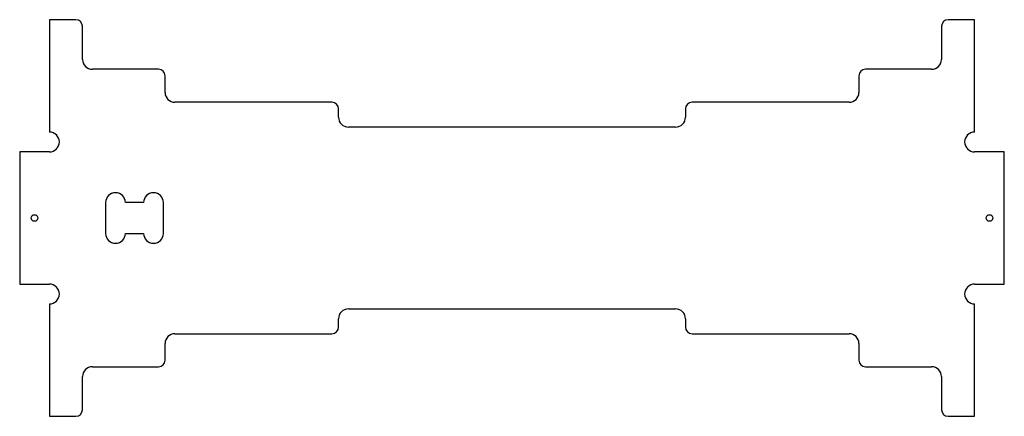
# Model space of a CAD drawing. Header units: millimetres. Extents: x -596 to 0, y -120 to 120.
import ezdxf

# ---------------------------------------------------------------- set-up
doc = ezdxf.new("R2010")
doc.units = ezdxf.units.MM

msp = doc.modelspace()

# ---------------------------------------------------------------- linework, layer by layer
at = {"color": 7, "linetype": 'Continuous', "lineweight": 25}
for p, q in [((-562, 120), (-578, 120)), ((-578, 120), (-578, 52)), ((-18, 120), (-34, 120)), ((-18, 52), (-18, 120)), ((-558, 96), (-558, 116)), ((-38, 116), (-38, 96)), ((-512, 90), (-552, 90)), ((-44, 90), (-84, 90)), ((-508, 76), (-508, 86)), ((-88, 86), (-88, 76)), ((-407, 70), (-502, 70)), ((-403, 61), (-403, 66)), ((-193, 66), (-193, 61)), ((-94, 70), (-189, 70)), ((-199, 55), (-397, 55)), ((-578, 40), (-596, 40)), ((-596, 40), (-596, -40)), ((0, 40), (-18, 40)), ((0, -40), (0, 40)), ((-544, 9.3), (-544, -9.3)), ((-521, 9.3), (-532, 9.3)), ((-509, -9.3), (-509, 9.3)), ((-532, -9.3), (-521, -9.3)), ((-596, -40), (-578, -40)), ((-18, -40), (0, -40)), ((-578, -52), (-578, -120)), ((-18, -120), (-18, -52)), ((-397, -55), (-199, -55)), ((-403, -66), (-403, -61)), ((-193, -61), (-193, -66)), ((-502, -70), (-407, -70)), ((-189, -70), (-94, -70)), ((-508, -86), (-508, -76)), ((-88, -76), (-88, -86)), ((-552, -90), (-512, -90)), ((-84, -90), (-44, -90)), ((-558, -116), (-558, -96)), ((-38, -96), (-38, -116)), ((-578, -120), (-562, -120)), ((-34, -120), (-18, -120))]:
    msp.add_line(p, q, dxfattribs=at)
for centre in [(-587, 0), (-9, 0)]:
    msp.add_circle(centre, 2, dxfattribs=at)
for centre, radius, start, end in [((-562, 116), 4, 0, 90), ((-34, 116), 4, 90, 180), ((-552, 96), 6, 180, 270), ((-44, 96), 6, 270, 0), ((-512, 86), 4, 0, 90), ((-84, 86), 4, 90, 180), ((-502, 76), 6, 180, 270), ((-94, 76), 6, 270, 0), ((-407, 66), 4, 0, 90), ((-189, 66), 4, 90, 180), ((-397, 61), 6, 180, 270), ((-199, 61), 6, 270, 0), ((-578, 46), 6, 270, 90), ((-18, 46), 6, 90, 270), ((-538, 9.3), 6, 0, 180), ((-515, 9.3), 6, 0, 180), ((-538, -9.3), 6, 180, 0), ((-515, -9.3), 6, 180, 0), ((-578, -46), 6, 270, 90), ((-18, -46), 6, 90, 270), ((-397, -61), 6, 90, 180), ((-199, -61), 6, 0, 90), ((-502, -76), 6, 90, 180), ((-407, -66), 4, 270, 0), ((-189, -66), 4, 180, 270), ((-94, -76), 6, 0, 90), ((-512, -86), 4, 270, 0), ((-84, -86), 4, 180, 270), ((-552, -96), 6, 90, 180), ((-44, -96), 6, 0, 90), ((-562, -116), 4, 270, 0), ((-34, -116), 4, 180, 270)]:
    msp.add_arc(centre, radius, start, end, dxfattribs=at)

doc.saveas('drawing.dxf')
